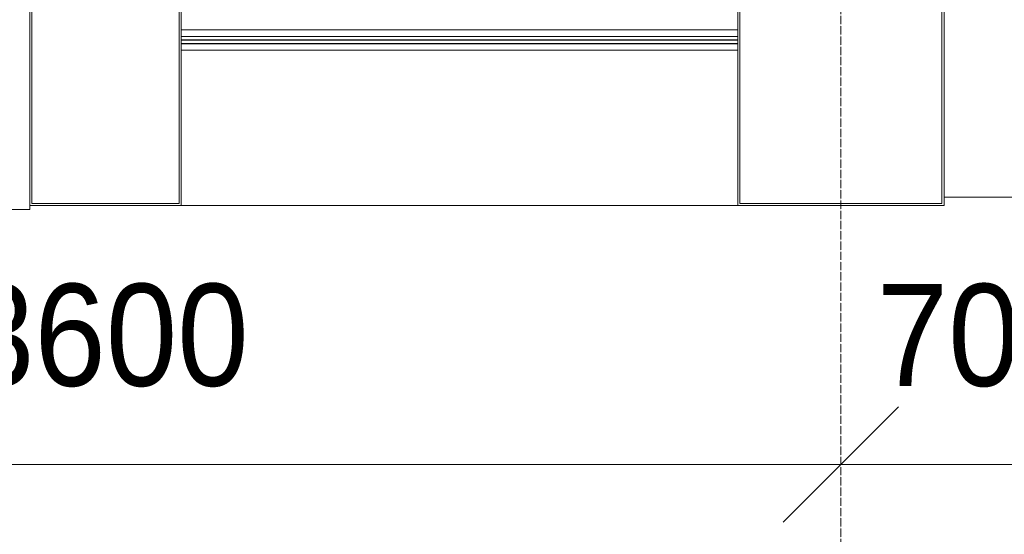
# Model space of a CAD drawing. Header units: millimetres. Extents: x -816133 to 919604, y 87941 to 147341.
# Tile 106 of 201: x -22062 to -19652, y 119239 to 120499. Entities that reach past the tile are written whole.
import ezdxf

# ---------------------------------------------------------------- set-up
doc = ezdxf.new("R2010")
doc.units = ezdxf.units.MM
doc.linetypes.add('Линия сетки', pattern=[25, 20, -2.5, 0, -2.5])
for name, color, linetype, lineweight in [('A-010-D_DIM', 7, 'Continuous', 9), ('A-280-M_COLUMN', 7, 'Continuous', 18), ('Z-030-M_GRID', 7, 'Continuous', 9), ('Поручни', 252, 'Continuous', 5), ('СС-011-ПОЖ-СИГНАЛИЗАЦИЯ', 1, 'Continuous', 30)]:
    doc.layers.add(name, color=color, linetype=linetype, lineweight=lineweight)
doc.styles.add('Arial_3', font='arial.ttf', dxfattribs={"width": 0.9, "height": 500})

# ---------------------------------------------------------------- blocks, each defined once
blk = doc.blocks.new('10эт')
at = {"color": 9, "linetype": 'ByBlock', "lineweight": 15}
blk.add_line((340110.3, 118145.2), (340393.1, 118428), dxfattribs=at)
blk.add_line((340110.3, 118145.2), (340393.1, 118428), dxfattribs=at)
at = {"layer": 'A-010-D_DIM', "color": 9, "lineweight": 20}
for p, q in [((336351.7, 118286.6), (340551.7, 118286.6)), ((340251.7, 118286.6), (339968.9, 118286.6)), ((340251.7, 118286.6), (340951.7, 118286.6))]:
    blk.add_line(p, q, dxfattribs=at)
at = {"layer": 'A-280-M_COLUMN', "color": 9, "lineweight": 5}
for p, q in [((338266.7, 118921.1), (338266.7, 119401.1)), ((338271.7, 119401.1), (338271.7, 118926.1)), ((338631.7, 118926.1), (338631.7, 119401.1)), ((338636.7, 119401.1), (338636.7, 118921.1)), ((339999.2, 118921.1), (339999.2, 119401.1)), ((340004.2, 119401.1), (340004.2, 118926.1)), ((340499.2, 118926.1), (340499.2, 119401.1)), ((340504.2, 119401.1), (340504.2, 118921.1)), ((340504.2, 118941.1), (341866.7, 118941.1)), ((336904.2, 118911.1), (338266.7, 118911.1)), ((338636.7, 118921.1), (338266.7, 118921.1)), ((338266.7, 118911.1), (338266.7, 118921.1)), ((338271.7, 118926.1), (338631.7, 118926.1)), ((338636.7, 118921.1), (339999.2, 118921.1)), ((340504.2, 118921.1), (339999.2, 118921.1)), ((340004.2, 118926.1), (340499.2, 118926.1))]:
    blk.add_line(p, q, dxfattribs=at)
at = {"layer": 'Z-030-M_GRID', "color": 9, "linetype": 'Линия сетки'}
blk.add_line((340251.7, 116076.8), (340251.7, 137026.1), dxfattribs=at)
at = {"layer": 'Поручни', "color": 9, "lineweight": 5}
for p, q in [((339999.2, 119351.1), (338636.7, 119351.1)), ((339999.2, 119335.1), (338636.7, 119335.1)), ((339999.2, 119334.6), (338636.7, 119334.6)), ((339999.2, 119326.6), (338636.7, 119326.6)), ((339999.2, 119325.6), (338636.7, 119325.6)), ((339999.2, 119317.6), (338636.7, 119317.6)), ((339999.2, 119317.1), (338636.7, 119317.1)), ((338636.7, 119301.1), (339999.2, 119301.1))]:
    blk.add_line(p, q, dxfattribs=at)
at = {"layer": 'A-010-D_DIM', "color": 9, "lineweight": 30, "style": 'Arial_3', "width": 0.9}
for s, p in [('3600', (338103, 118479.3)), ('700', (340339.6, 118479))]:
    blk.add_text(s, height=250, dxfattribs=at).set_placement(p)

msp = doc.modelspace()

# ---------------------------------------------------------------- block references
at = {"layer": 'СС-011-ПОЖ-СИГНАЛИЗАЦИЯ', "color": 9, "lineweight": 30}
msp.add_blockref('10эт', (-360303.7, 1122.9), dxfattribs=at)

doc.saveas('drawing.dxf')
